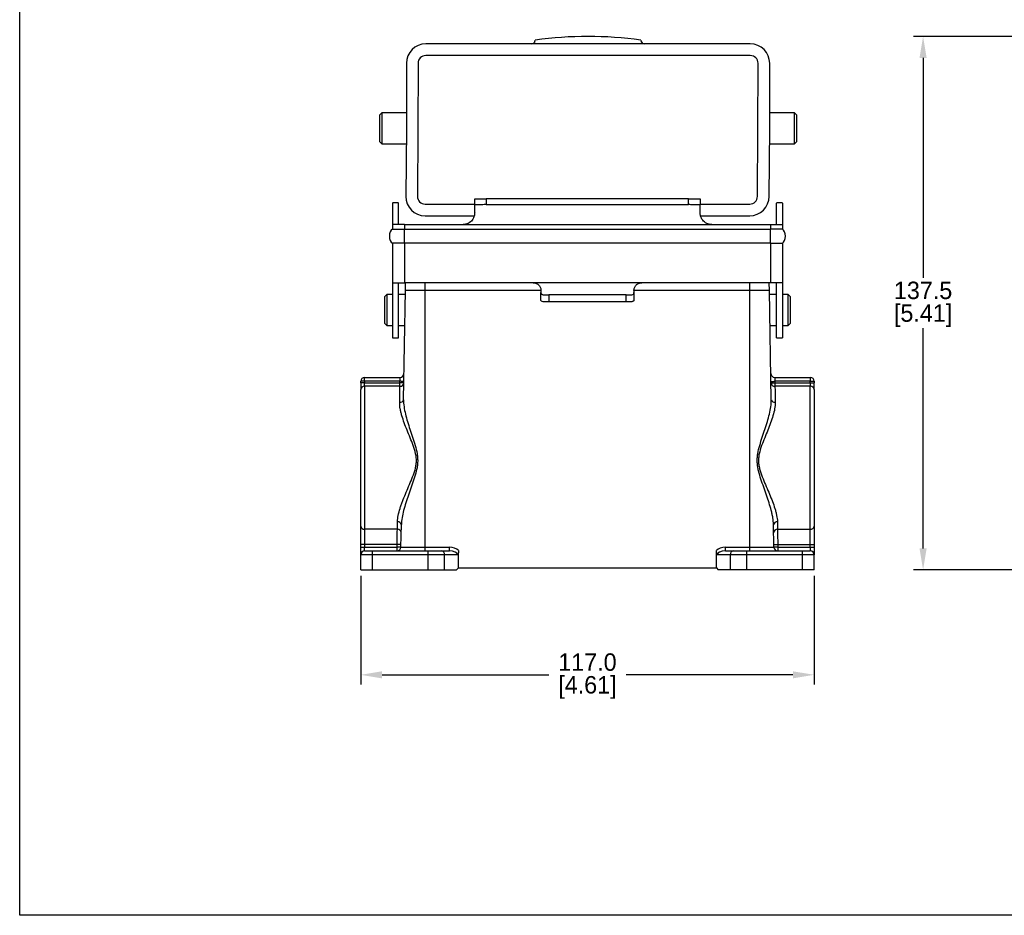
# Model space of a CAD drawing. Header units: inches. Extents: x -6 to 553, y 0 to 432.
# Tile 1 of 5: x -6 to 248, y 0 to 231. Entities that reach past the tile are written whole.
import ezdxf

# ---------------------------------------------------------------- set-up
doc = ezdxf.new("R2010")
doc.units = ezdxf.units.IN
doc.header["$LTSCALE"] = 10
doc.header["$MEASUREMENT"] = 0
doc.layers.add('DIM', color=140, linetype='Continuous')
doc.dimstyles.get("Standard").update_dxf_attribs({"dimtxt": 4.5, "dimasz": 5.5, "dimexe": 2.5, "dimexo": 3.5, "dimgap": 1, "dimtad": 0, "dimtih": 1, "dimtoh": 1, "dimdec": 1, "dimzin": 0, "dimdsep": 46, "dimtxsty": 'Standard', "dimcen": 0, "dimadec": 0, "dimazin": 0, "dimtfac": 1, "dimtdec": 1, "dimtofl": 0, "dimtmove": 0, "dimatfit": 3, "dimfxl": 0, "dimtolj": 1, "dimtzin": 0, "dimarcsym": 0})

# ---------------------------------------------------------------- blocks, each defined once
blk = doc.blocks.new('*D4')
at = {"layer": 'Defpoints', "color": 0}
for p in [(81.75, 91.07), (198.75, 91.07), (198.75, 62.03)]:
    blk.add_point(p, dxfattribs=at)
at = {"layer": 'DIM', "color": 0, "lineweight": -2}
for p, q in [((81.75, 87.57), (81.75, 59.53)), ((198.75, 87.57), (198.75, 59.53)), ((87.25, 62.03), (130.25, 62.03)), ((193.25, 62.03), (150.25, 62.03))]:
    blk.add_line(p, q, dxfattribs=at)
at = {"layer": 'DIM', "color": 0}
for points in [[(87.25, 62.94), (87.25, 61.11), (81.75, 62.03)], [(193.25, 62.94), (193.25, 61.11), (198.75, 62.03)]]:
    blk.add_solid(points, dxfattribs=at)
at = {"layer": 'DIM', "color": 0, "char_height": 4.5, "attachment_point": 5}
for s, insert in [('\\A1;117.0', (140.25, 65.28)), ('\\A1;[4.61]', (140.25, 58.78))]:
    blk.add_mtext(s, dxfattribs=dict(at, insert=insert))
blk = doc.blocks.new('*D11')
at = {"layer": 'Defpoints', "color": 0}
for p in [(226.86, 226.67), (347.58, 226.67), (279.33, 89.14)]:
    blk.add_point(p, dxfattribs=at)
at = {"layer": 'DIM', "color": 0, "lineweight": -2}
for p, q in [((250.09, 226.67), (224.36, 226.67)), ((344.08, 226.67), (254.79, 226.67)), ((226.86, 221.17), (226.86, 164.41)), ((226.86, 94.64), (226.86, 151.41)), ((275.83, 89.14), (224.36, 89.14))]:
    blk.add_line(p, q, dxfattribs=at)
at = {"layer": 'DIM', "color": 0}
for points in [[(225.94, 221.17), (227.78, 221.17), (226.86, 226.67)], [(225.94, 94.64), (227.78, 94.64), (226.86, 89.14)]]:
    blk.add_solid(points, dxfattribs=at)
at = {"layer": 'DIM', "color": 0, "char_height": 4.5, "attachment_point": 5}
for s, insert in [('\\A1;137.5', (226.86, 161.16)), ('\\A1;[5.41]', (226.86, 154.66))]:
    blk.add_mtext(s, dxfattribs=dict(at, insert=insert))

msp = doc.modelspace()

# ---------------------------------------------------------------- linework, layer by layer
for p, q in [((182.28, 224.76), (98.53, 224.76)), ((126.69, 225.34), (126.57, 225.14)), ((182.28, 221.76), (98.53, 221.76)), ((93.53, 219.76), (93.53, 203.01)), ((96.53, 219.76), (96.37, 185.44)), ((184.12, 185.44), (184.28, 219.76)), ((187.28, 203.01), (187.28, 219.76)), ((87.16, 207.01), (86.66, 206.51)), ((86.66, 199.51), (86.66, 206.51)), ((93.53, 207.01), (87.16, 207.01)), ((87.16, 207.01), (87.16, 199.01)), ((193.66, 207.01), (187.28, 207.01)), ((194.16, 206.51), (193.66, 207.01)), ((193.66, 199.01), (193.66, 207.01)), ((194.16, 206.51), (194.16, 199.51)), ((93.53, 203.01), (93.37, 185.44)), ((187.12, 185.44), (187.28, 203.01)), ((86.66, 199.51), (87.16, 199.01)), ((87.16, 199.01), (93.53, 199.01)), ((187.28, 199.01), (193.66, 199.01)), ((193.66, 199.01), (194.16, 199.51)), ((91.5, 183.75), (89.94, 183.75)), ((98.37, 183.44), (111.15, 183.44)), ((111.15, 183.27), (111.15, 184.81)), ((114.15, 184.83), (114.15, 183.3)), ((166.35, 184.83), (114.15, 184.83)), ((114.15, 183.3), (166.35, 183.3)), ((166.35, 183.3), (166.35, 184.83)), ((169.35, 184.81), (169.35, 183.27)), ((169.35, 183.44), (182.12, 183.44)), ((190.56, 183.75), (189, 183.75)), ((98.37, 180.44), (111.06, 180.44)), ((169.44, 180.44), (182.12, 180.44)), ((89.94, 178.17), (89.94, 176.99)), ((93, 178.17), (89.94, 178.17)), ((93, 178.17), (93, 176.99)), ((93, 178.17), (108.15, 178.17)), ((108.15, 178.17), (172.35, 178.17)), ((172.35, 178.17), (187.5, 178.17)), ((187.5, 178.17), (187.5, 176.99)), ((187.5, 178.17), (190.56, 178.17)), ((190.56, 178.17), (190.56, 176.99)), ((89.94, 176.99), (93, 176.99)), ((93, 173.35), (93, 176.99)), ((93, 176.99), (187.5, 176.99)), ((187.5, 173.35), (187.5, 176.99)), ((190.56, 176.99), (187.5, 176.99)), ((93, 173.35), (89.94, 173.35)), ((89.94, 173.35), (89.94, 163.17)), ((187.5, 173.35), (93, 173.35)), ((93, 173.35), (93, 163.17)), ((187.5, 173.35), (190.56, 173.35)), ((187.5, 173.35), (187.5, 163.17)), ((190.56, 173.35), (190.56, 163.17)), ((89.94, 163.17), (93, 163.17)), ((126.25, 163.17), (93, 163.17)), ((93.29, 161.14), (93.32, 163.17)), ((98.37, 161.14), (98.37, 163.17)), ((154.25, 163.17), (126.25, 163.17)), ((187.5, 163.17), (154.25, 163.17)), ((182.12, 161.14), (182.12, 163.17)), ((187.21, 161.14), (187.18, 163.17)), ((190.56, 163.17), (187.5, 163.17)), ((88.45, 160.12), (87.95, 159.62)), ((89.94, 160.12), (88.45, 160.12)), ((88.45, 160.12), (88.45, 152.17)), ((93.27, 160.12), (91.5, 160.12)), ((92.8, 133), (93.29, 161.14)), ((98.37, 161.14), (93.29, 161.14)), ((98.37, 94.97), (98.37, 161.14)), ((128.25, 161.14), (98.37, 161.14)), ((128.25, 161.17), (128.25, 160.62)), ((128.25, 158.69), (128.25, 160.62)), ((152.25, 161.17), (152.25, 160.62)), ((182.12, 161.14), (152.25, 161.14)), ((152.25, 160.62), (152.25, 158.69)), ((182.12, 94.97), (182.12, 161.14)), ((187.21, 161.14), (182.12, 161.14)), ((187.7, 133), (187.21, 161.14)), ((189, 160.12), (187.23, 160.12)), ((192.05, 160.12), (190.56, 160.12)), ((192.55, 159.62), (192.05, 160.12)), ((192.05, 152.17), (192.05, 160.12)), ((87.95, 152.67), (87.95, 159.62)), ((150.25, 160.03), (130.25, 160.03)), ((130.25, 160.03), (130.25, 158.23)), ((150.25, 158.23), (130.25, 158.23)), ((150.25, 158.23), (150.25, 160.03)), ((192.55, 159.62), (192.55, 152.67)), ((87.95, 152.67), (88.45, 152.17)), ((192.05, 152.17), (192.55, 152.67)), ((88.45, 152.17), (89.94, 152.17)), ((91.5, 152.17), (93.13, 152.17)), ((187.37, 152.17), (189, 152.17)), ((190.56, 152.17), (192.05, 152.17)), ((89.94, 148.93), (91.5, 148.93)), ((189, 148.93), (190.56, 148.93)), ((82.75, 137.74), (81.75, 137.74)), ((81.75, 137.34), (81.75, 137.74)), ((82.75, 137.34), (81.75, 137.34)), ((81.75, 137.34), (81.75, 135.59)), ((82.75, 137.74), (82.75, 138.74)), ((82.75, 138.74), (91.91, 138.74)), ((91.88, 137.74), (82.75, 137.74)), ((82.75, 137.74), (82.75, 137.34)), ((82.75, 136.47), (82.75, 137.34)), ((82.75, 137.34), (91.87, 137.34)), ((91.87, 137.34), (91.88, 137.74)), ((91.87, 136.47), (91.87, 137.34)), ((188.59, 138.74), (197.75, 138.74)), ((188.62, 137.74), (188.63, 137.34)), ((197.75, 137.74), (188.62, 137.74)), ((188.63, 137.34), (188.63, 136.47)), ((188.63, 137.34), (197.75, 137.34)), ((197.75, 138.74), (197.75, 137.74)), ((197.75, 137.74), (198.75, 137.74)), ((197.75, 137.34), (197.75, 137.74)), ((197.75, 137.34), (197.75, 136.47)), ((197.75, 137.34), (198.75, 137.34)), ((198.75, 137.74), (198.75, 137.34)), ((198.75, 135.59), (198.75, 137.34)), ((81.75, 100.34), (81.75, 135.59)), ((82.75, 136.47), (82.75, 99.57)), ((91.87, 136.47), (82.75, 136.47)), ((197.75, 136.47), (188.63, 136.47)), ((197.75, 99.57), (197.75, 136.47)), ((198.75, 135.59), (198.75, 100.34)), ((81.75, 95.68), (81.75, 100.34)), ((91.2, 99.57), (82.75, 99.57)), ((82.75, 99.57), (82.75, 95.68)), ((92.13, 94.97), (92.23, 100.78)), ((188.37, 94.97), (188.27, 100.78)), ((189.3, 99.57), (197.75, 99.57)), ((197.75, 95.68), (197.75, 99.57)), ((198.75, 100.34), (198.75, 95.68)), ((82.75, 95.68), (81.75, 95.68)), ((81.75, 94.99), (81.75, 95.68)), ((81.75, 94.99), (82.75, 94.99)), ((81.75, 92.99), (81.75, 94.99)), ((91.14, 95.68), (82.75, 95.68)), ((82.75, 95.68), (82.75, 94.99)), ((82.75, 93.99), (82.75, 94.99)), ((82.75, 94.99), (91.13, 94.99)), ((91.13, 94.99), (91.14, 95.68)), ((91.13, 93.99), (91.13, 94.99)), ((92.13, 94.97), (98.37, 94.97)), ((98.37, 93.99), (98.37, 94.97)), ((98.37, 94.97), (104.65, 94.97)), ((104.65, 93.99), (104.65, 94.97)), ((175.85, 93.99), (175.85, 94.97)), ((175.85, 94.97), (182.12, 94.97)), ((182.12, 93.99), (182.12, 94.97)), ((182.12, 94.97), (188.37, 94.97)), ((189.35, 95.68), (197.75, 95.68)), ((189.35, 95.68), (189.37, 94.99)), ((189.37, 94.99), (197.75, 94.99)), ((189.37, 94.99), (189.37, 93.99)), ((197.75, 95.68), (198.75, 95.68)), ((197.75, 94.99), (197.75, 95.68)), ((197.75, 94.99), (197.75, 93.99)), ((197.75, 94.99), (198.75, 94.99)), ((198.75, 95.68), (198.75, 94.99)), ((198.75, 94.99), (198.75, 92.99)), ((84.75, 92.99), (81.75, 92.99)), ((81.75, 89.14), (81.75, 92.99)), ((82.75, 93.99), (84.75, 93.99)), ((84.75, 92.99), (84.75, 93.99)), ((84.75, 93.99), (99.13, 93.99)), ((84.75, 89.14), (84.75, 92.99)), ((99.13, 92.99), (84.75, 92.99)), ((99.13, 92.99), (99.13, 93.99)), ((99.13, 93.99), (102.66, 93.99)), ((99.13, 89.14), (99.13, 92.99)), ((103.37, 92.99), (99.13, 92.99)), ((102.66, 93.99), (104.65, 93.99)), ((103.37, 89.14), (103.37, 92.99)), ((106.73, 92.99), (103.37, 92.99)), ((106.98, 89.64), (106.98, 93.52)), ((173.52, 89.64), (173.52, 93.52)), ((177.13, 92.99), (173.76, 92.99)), ((175.85, 93.99), (177.83, 93.99)), ((181.37, 92.99), (177.13, 92.99)), ((177.13, 89.14), (177.13, 92.99)), ((177.83, 93.99), (181.37, 93.99)), ((181.37, 92.99), (181.37, 93.99)), ((181.37, 93.99), (195.75, 93.99)), ((195.75, 92.99), (181.37, 92.99)), ((181.37, 89.14), (181.37, 92.99)), ((195.75, 92.99), (195.75, 93.99)), ((195.75, 93.99), (197.75, 93.99)), ((195.75, 89.14), (195.75, 92.99)), ((198.75, 92.99), (195.75, 92.99)), ((198.75, 89.14), (198.75, 92.99)), ((81.75, 89.14), (84.75, 89.14)), ((84.75, 89.14), (99.13, 89.14)), ((99.13, 89.14), (103.37, 89.14)), ((103.37, 89.14), (106.48, 89.14)), ((106.48, 89.14), (106.98, 89.64)), ((106.98, 89.64), (173.52, 89.64)), ((173.52, 89.64), (174.02, 89.14)), ((177.13, 89.14), (174.02, 89.14)), ((181.37, 89.14), (177.13, 89.14)), ((195.75, 89.14), (181.37, 89.14)), ((198.75, 89.14), (195.75, 89.14))]:
    msp.add_line(p, q)
at = {"flags": 128}
for points in [[(92.87, 137.33), (92.85, 137.33), (92.8, 137.33), (92.7, 137.33), (92.58, 137.33), (92.43, 137.33), (92.25, 137.34), (92.07, 137.34), (91.87, 137.34)], [(91.88, 137.74), (91.89, 137.94), (91.89, 138.12), (91.9, 138.3), (91.9, 138.45), (91.91, 138.57), (91.91, 138.67), (91.91, 138.72), (91.91, 138.74)], [(92.88, 137.72), (92.86, 137.72), (92.8, 137.73), (92.71, 137.73), (92.59, 137.73), (92.43, 137.73), (92.26, 137.73), (92.07, 137.74), (91.88, 137.74)], [(187.62, 137.72), (187.64, 137.72), (187.7, 137.73), (187.79, 137.73), (187.91, 137.73), (188.06, 137.73), (188.24, 137.73), (188.43, 137.74), (188.62, 137.74)], [(187.63, 137.33), (187.65, 137.33), (187.7, 137.33), (187.8, 137.33), (187.92, 137.33), (188.07, 137.33), (188.24, 137.34), (188.43, 137.34), (188.63, 137.34)], [(188.59, 138.74), (188.59, 138.72), (188.59, 138.67), (188.59, 138.57), (188.6, 138.45), (188.6, 138.3), (188.61, 138.12), (188.61, 137.94), (188.62, 137.74)], [(91.8, 132.32), (91.82, 133.89), (91.85, 135.27), (91.87, 136.47)], [(188.63, 136.47), (188.65, 135.27), (188.67, 133.89), (188.7, 132.32)], [(91.14, 95.68), (91.16, 96.56), (91.17, 97.42), (91.18, 98.22), (91.19, 98.95), (91.2, 99.57)], [(91.2, 99.57), (91.21, 100.18), (91.22, 100.82), (91.23, 101.48)], [(189.27, 101.48), (189.28, 100.82), (189.29, 100.18), (189.3, 99.57)], [(189.3, 99.57), (189.31, 98.95), (189.32, 98.22), (189.33, 97.42), (189.34, 96.56), (189.35, 95.68)], [(92.13, 94.97), (92.11, 94.97), (92.06, 94.98), (91.96, 94.98), (91.84, 94.98), (91.69, 94.98), (91.52, 94.98), (91.33, 94.99), (91.13, 94.99)], [(92.14, 95.66), (92.13, 95.66), (92.07, 95.66), (91.98, 95.66), (91.85, 95.66), (91.7, 95.67), (91.53, 95.67), (91.34, 95.67), (91.14, 95.68)], [(188.35, 95.66), (188.37, 95.66), (188.43, 95.66), (188.52, 95.66), (188.65, 95.66), (188.8, 95.67), (188.97, 95.67), (189.16, 95.67), (189.35, 95.68)], [(189.37, 94.99), (189.17, 94.99), (188.98, 94.98), (188.81, 94.98), (188.66, 94.98), (188.54, 94.98), (188.44, 94.98), (188.39, 94.97), (188.37, 94.97)]]:
    msp.add_lwpolyline(points, dxfattribs=at)
for centre, radius, start, end in [((140.41, 126.69), 100, 82.1691, 97.8309), ((98.53, 219.76), 5, 90, 180), ((125.79, 225.76), 1, 270, 0), ((155.04, 225.76), 1, 180, 270), ((182.28, 219.76), 5, 0, 90), ((98.53, 219.76), 2, 90, 180), ((182.28, 219.76), 2, 0, 90), ((98.37, 185.44), 5, 180, 270), ((98.37, 185.44), 2, 180, 270), ((182.12, 185.44), 2, 270, 0), ((182.12, 185.44), 5, 270, 0), ((82.75, 137.74), 1, 90, 180), ((91.93, 137.41), 0.943, 266.3194, 355.1087), ((91.91, 139.74), 1, 270, 359), ((188.59, 139.74), 1, 181, 270), ((188.57, 137.41), 0.943, 184.8913, 273.6806), ((197.75, 137.74), 1, 0, 90), ((82.69, 135.52), 0.945, 86.5215, 176.0373), ((197.81, 135.52), 0.945, 3.9627, 93.4785), ((91.93, 133.2), 0.886, 261.085, 346.9212), ((188.57, 133.2), 0.886, 193.0788, 278.915), ((82.65, 100.47), 0.91, 188.0081, 276.223), ((91.29, 98.66), 0.914, 7.1269, 95.8603), ((91.36, 100.6), 0.894, 11.3622, 97.927), ((189.14, 100.6), 0.894, 82.073, 168.6378), ((189.21, 98.66), 0.914, 84.1397, 172.8731), ((197.85, 100.47), 0.91, 263.777, 351.9919), ((91.13, 94.99), 1, 270, 359), ((189.37, 94.99), 1, 181, 270), ((82.75, 92.99), 1, 90, 180), ((102.49, 93.12), 0.893, 351.9509, 78.5779), ((178.01, 93.12), 0.893, 101.4221, 188.0491), ((197.75, 92.99), 1, 0, 90)]:
    msp.add_arc(centre, radius, start, end)
for centre, major_axis, ratio, start_param, end_param in [((90.24, 175.17), (0, 1.9), 0.572252, 0.284383, 2.85721), ((190.25, 175.17), (0, 1.9), 0.572252, 3.425976, 5.998802), ((104.61, 92.97), (2.83, 0.05), 0.706891, 0.567469, 1.546124), ((175.89, 92.97), (2.83, -0.05), 0.706891, 1.595469, 2.574124), ((104.61, 92.99), (2.12, 0.02), 0.47124, 6.262032, 7.832828), ((175.89, 92.99), (2.12, -0.02), 0.47124, 1.59195, 3.162746)]:
    msp.add_ellipse(centre, major_axis=major_axis, ratio=ratio, start_param=start_param, end_param=end_param)
for points, knots in [([(154.25, 225.14), (154.19, 225.21), (154.13, 225.29), (154.11, 225.38), (154.11, 225.39)], [0, 0, 0, 0, 0.949093, 1, 1, 1, 1]), ([(89.94, 183.72), (89.94, 183.72), (89.94, 183.73), (89.94, 183.55), (89.94, 183.36), (89.94, 183.19), (89.94, 183.02), (89.94, 182.83), (89.94, 182.6), (89.94, 182.35), (89.94, 182.09), (89.94, 181.83), (89.94, 181.47), (89.94, 180.98), (89.94, 180.41), (89.94, 179.83), (89.94, 179.29), (89.94, 178.81), (89.94, 178.42), (89.94, 178.25), (89.94, 178.17)], [0, 0, 0, 0, 0.041787, 0.10828, 0.166548, 0.217286, 0.262967, 0.307492, 0.351935, 0.397824, 0.41965, 0.45151, 0.498397, 0.56531, 0.654184, 0.733117, 0.813322, 0.888626, 0.952881, 1, 1, 1, 1]), ([(91.5, 178.17), (91.5, 178.24), (91.5, 178.39), (91.5, 178.73), (91.5, 179.15), (91.5, 179.63), (91.5, 180.17), (91.5, 180.73), (91.5, 181.25), (91.5, 181.66), (91.5, 181.96), (91.5, 182.17), (91.5, 182.33), (91.5, 182.45), (91.5, 182.67), (91.5, 182.92), (91.5, 183.16), (91.5, 183.36), (91.5, 183.55), (91.5, 183.73), (91.5, 183.72), (91.5, 183.72)], [0, 0, 0, 0, 0.041929, 0.09842, 0.164939, 0.236903, 0.309709, 0.398633, 0.471082, 0.524174, 0.563909, 0.590789, 0.60981, 0.625888, 0.641696, 0.711543, 0.782713, 0.833451, 0.89172, 0.958213, 1, 1, 1, 1]), ([(111.15, 184.81), (111.15, 184.81), (111.17, 184.81), (111.24, 184.81), (111.3, 184.81), (111.45, 184.82), (111.54, 184.82), (111.76, 184.82), (111.88, 184.82), (112.16, 184.82), (112.31, 184.83), (112.63, 184.83), (112.81, 184.83), (113.35, 184.83), (113.75, 184.83), (114.15, 184.83)], [0, 0, 0, 0, 0.125, 0.125, 0.25, 0.25, 0.375, 0.375, 0.5, 0.5, 0.625, 0.625, 0.75, 0.75, 1, 1, 1, 1]), ([(114.15, 183.3), (113.95, 183.3), (113.75, 183.3), (113.37, 183.3), (113.18, 183.29), (112.81, 183.29), (112.64, 183.29), (112.31, 183.29), (112.16, 183.29), (111.75, 183.28), (111.52, 183.28), (111.3, 183.28), (111.24, 183.28), (111.17, 183.27), (111.15, 183.27), (111.15, 183.27)], [0, 0, 0, 0, 0.125, 0.125, 0.25, 0.25, 0.375, 0.375, 0.5, 0.5, 0.75, 0.75, 0.875, 0.875, 1, 1, 1, 1]), ([(111.15, 181.17), (111.15, 181.18), (111.15, 181.33), (111.15, 181.69), (111.15, 182.28), (111.15, 182.99), (111.15, 183.23), (111.15, 183.26), (111.15, 183.27)], [0.2484094, 0.2484094, 0.2484094, 0.2484094, 0.25, 0.2990503, 0.375, 0.5, 0.75, 0.8407203, 0.8407203, 0.8407203, 0.8407203]), ([(166.35, 184.83), (166.55, 184.83), (166.75, 184.83), (167.13, 184.83), (167.32, 184.83), (167.69, 184.83), (167.86, 184.83), (168.19, 184.83), (168.34, 184.82), (168.75, 184.82), (168.98, 184.82), (169.2, 184.81), (169.25, 184.81), (169.33, 184.81), (169.35, 184.81), (169.35, 184.81)], [0, 0, 0, 0, 0.125, 0.125, 0.25, 0.25, 0.375, 0.375, 0.5, 0.5, 0.75, 0.75, 0.875, 0.875, 1, 1, 1, 1]), ([(169.35, 183.27), (169.35, 183.27), (169.33, 183.27), (169.26, 183.28), (169.2, 183.28), (169.05, 183.28), (168.96, 183.28), (168.74, 183.28), (168.62, 183.28), (168.34, 183.29), (168.19, 183.29), (167.86, 183.29), (167.69, 183.29), (167.15, 183.3), (166.75, 183.3), (166.35, 183.3)], [0, 0, 0, 0, 0.125, 0.125, 0.25, 0.25, 0.375, 0.375, 0.5, 0.5, 0.625, 0.625, 0.75, 0.75, 1, 1, 1, 1]), ([(169.35, 181.17), (169.35, 181.18), (169.35, 181.33), (169.35, 181.69), (169.35, 182.28), (169.35, 182.99), (169.35, 183.23), (169.35, 183.26), (169.35, 183.27)], [0.2484094, 0.2484094, 0.2484094, 0.2484094, 0.25, 0.2990503, 0.375, 0.5, 0.75, 0.8407203, 0.8407203, 0.8407203, 0.8407203]), ([(189, 178.17), (189, 178.24), (189, 178.39), (189, 178.73), (189, 179.15), (189, 179.63), (189, 180.17), (189, 180.73), (189, 181.25), (189, 181.66), (189, 181.96), (189, 182.17), (189, 182.33), (189, 182.45), (189, 182.67), (189, 182.92), (189, 183.16), (189, 183.36), (189, 183.55), (189, 183.73), (189, 183.72), (189, 183.72)], [0, 0, 0, 0, 0.041929, 0.09842, 0.164939, 0.236903, 0.309709, 0.398633, 0.471082, 0.524174, 0.563909, 0.590789, 0.60981, 0.625888, 0.641696, 0.711543, 0.782713, 0.833451, 0.89172, 0.958213, 1, 1, 1, 1]), ([(190.56, 183.72), (190.56, 183.72), (190.56, 183.73), (190.56, 183.55), (190.56, 183.36), (190.56, 183.19), (190.56, 183.02), (190.56, 182.83), (190.56, 182.6), (190.56, 182.35), (190.56, 182.09), (190.56, 181.83), (190.56, 181.47), (190.56, 180.98), (190.56, 180.41), (190.56, 179.83), (190.56, 179.29), (190.56, 178.81), (190.56, 178.42), (190.56, 178.25), (190.56, 178.17)], [0, 0, 0, 0, 0.041787, 0.10828, 0.166548, 0.217286, 0.262967, 0.307492, 0.351935, 0.397824, 0.41965, 0.45151, 0.498397, 0.56531, 0.654184, 0.733117, 0.813322, 0.888626, 0.952881, 1, 1, 1, 1]), ([(111.15, 181.17), (111.15, 181.06), (111.14, 180.94), (111.11, 180.67), (111.08, 180.53), (111, 180.21), (110.94, 180.04), (110.76, 179.69), (110.65, 179.5), (110.38, 179.15), (110.22, 178.99), (109.86, 178.7), (109.67, 178.58), (109.26, 178.38), (109.04, 178.3), (108.6, 178.2), (108.38, 178.17), (108.15, 178.17)], [0, 0, 0, 0, 0.125, 0.125, 0.25, 0.25, 0.375, 0.375, 0.5, 0.5, 0.625, 0.625, 0.75, 0.75, 0.875, 0.875, 1, 1, 1, 1]), ([(172.35, 178.17), (172.12, 178.17), (171.89, 178.2), (171.45, 178.3), (171.23, 178.38), (170.83, 178.58), (170.63, 178.7), (170.28, 178.99), (170.12, 179.15), (169.85, 179.5), (169.74, 179.68), (169.56, 180.04), (169.5, 180.21), (169.42, 180.53), (169.39, 180.67), (169.36, 180.94), (169.35, 181.06), (169.35, 181.17)], [0, 0, 0, 0, 0.125, 0.125, 0.25, 0.25, 0.375, 0.375, 0.5, 0.5, 0.625, 0.625, 0.75, 0.75, 0.875, 0.875, 1, 1, 1, 1]), ([(89.94, 163.17), (89.94, 163.17), (89.94, 163.16), (89.94, 163.06), (89.94, 162.81), (89.94, 162.32), (89.94, 161.57), (89.94, 160.56), (89.94, 159.31), (89.94, 157.99), (89.94, 156.39), (89.94, 154.63), (89.94, 152.92), (89.94, 151.49), (89.94, 150.32), (89.94, 149.49), (89.94, 148.99), (89.94, 148.97), (89.94, 148.96)], [0, 0, 0, 0, 0.038574, 0.096033, 0.153525, 0.206116, 0.254736, 0.313037, 0.370759, 0.428506, 0.485775, 0.57429, 0.658969, 0.7422, 0.825949, 0.911477, 0.959796, 1, 1, 1, 1]), ([(91.5, 148.96), (91.5, 148.97), (91.5, 148.99), (91.5, 149.49), (91.5, 150.32), (91.5, 151.49), (91.5, 152.92), (91.5, 154.63), (91.5, 156.39), (91.5, 157.99), (91.5, 159.31), (91.5, 160.56), (91.5, 161.57), (91.5, 162.32), (91.5, 162.81), (91.5, 163.06), (91.5, 163.16), (91.5, 163.17), (91.5, 163.17)], [0, 0, 0, 0, 0.040204, 0.088523, 0.174051, 0.2578, 0.341031, 0.42571, 0.514225, 0.571494, 0.629241, 0.686963, 0.745264, 0.793884, 0.846475, 0.903967, 0.961426, 1, 1, 1, 1]), ([(126.25, 163.17), (126.39, 163.17), (126.52, 163.16), (126.79, 163.1), (126.93, 163.06), (127.18, 162.95), (127.3, 162.88), (127.52, 162.72), (127.63, 162.63), (127.81, 162.43), (127.89, 162.32), (128.03, 162.09), (128.08, 161.98), (128.17, 161.74), (128.2, 161.62), (128.24, 161.39), (128.25, 161.28), (128.25, 161.17)], [0, 0, 0, 0, 0.125, 0.125, 0.25, 0.25, 0.375, 0.375, 0.5, 0.5, 0.625, 0.625, 0.75, 0.75, 0.875, 0.875, 1, 1, 1, 1]), ([(152.25, 161.17), (152.25, 161.28), (152.26, 161.39), (152.3, 161.62), (152.33, 161.74), (152.41, 161.98), (152.47, 162.09), (152.61, 162.32), (152.69, 162.43), (152.87, 162.63), (152.98, 162.72), (153.2, 162.88), (153.32, 162.95), (153.7, 163.11), (153.97, 163.17), (154.25, 163.17)], [0, 0, 0, 0, 0.125, 0.125, 0.25, 0.25, 0.375, 0.375, 0.5, 0.5, 0.625, 0.625, 0.75, 0.75, 1, 1, 1, 1]), ([(189, 148.96), (189, 148.97), (189, 148.99), (189, 149.49), (189, 150.32), (189, 151.49), (189, 152.92), (189, 154.63), (189, 156.39), (189, 157.99), (189, 159.31), (189, 160.56), (189, 161.57), (189, 162.32), (189, 162.81), (189, 163.06), (189, 163.16), (189, 163.17), (189, 163.17)], [0, 0, 0, 0, 0.040204, 0.088523, 0.174051, 0.2578, 0.341031, 0.42571, 0.514225, 0.571494, 0.629241, 0.686963, 0.745264, 0.793884, 0.846475, 0.903967, 0.961426, 1, 1, 1, 1]), ([(190.56, 163.17), (190.56, 163.17), (190.56, 163.16), (190.56, 163.06), (190.56, 162.81), (190.56, 162.32), (190.56, 161.57), (190.56, 160.56), (190.56, 159.31), (190.56, 157.99), (190.56, 156.39), (190.56, 154.63), (190.56, 152.92), (190.56, 151.49), (190.56, 150.32), (190.56, 149.49), (190.56, 148.99), (190.56, 148.97), (190.56, 148.96)], [0, 0, 0, 0, 0.038574, 0.096033, 0.153525, 0.206116, 0.254736, 0.313037, 0.370759, 0.428506, 0.485775, 0.57429, 0.658969, 0.7422, 0.825949, 0.911477, 0.959796, 1, 1, 1, 1]), ([(128.25, 160.62), (128.25, 160.54), (128.26, 160.47), (128.3, 160.34), (128.33, 160.29), (128.42, 160.19), (128.48, 160.16), (128.62, 160.1), (128.7, 160.08), (128.89, 160.05), (128.99, 160.04), (129.21, 160.03), (129.33, 160.03), (129.71, 160.02), (129.98, 160.03), (130.25, 160.03)], [0, 0, 0, 0, 0.125, 0.125, 0.25, 0.25, 0.375, 0.375, 0.5, 0.5, 0.625, 0.625, 0.75, 0.75, 1, 1, 1, 1]), ([(150.25, 160.03), (150.39, 160.03), (150.52, 160.03), (150.79, 160.03), (150.92, 160.03), (151.17, 160.03), (151.29, 160.03), (151.51, 160.04), (151.61, 160.05), (151.89, 160.09), (152.03, 160.15), (152.17, 160.29), (152.2, 160.34), (152.24, 160.47), (152.25, 160.54), (152.25, 160.62)], [0, 0, 0, 0, 0.125, 0.125, 0.25, 0.25, 0.375, 0.375, 0.5, 0.5, 0.75, 0.75, 0.875, 0.875, 1, 1, 1, 1]), ([(130.25, 158.23), (130.11, 158.23), (129.98, 158.23), (129.72, 158.23), (129.59, 158.23), (129.35, 158.24), (129.23, 158.24), (129.01, 158.25), (128.91, 158.26), (128.63, 158.3), (128.48, 158.35), (128.34, 158.45), (128.31, 158.49), (128.26, 158.58), (128.25, 158.63), (128.25, 158.69)], [0, 0, 0, 0, 0.125, 0.125, 0.25, 0.25, 0.375, 0.375, 0.5, 0.5, 0.75, 0.75, 0.875, 0.875, 1, 1, 1, 1]), ([(152.25, 158.69), (152.25, 158.63), (152.24, 158.58), (152.19, 158.49), (152.16, 158.45), (152.06, 158.38), (152, 158.35), (151.86, 158.31), (151.78, 158.29), (151.5, 158.25), (151.28, 158.24), (150.91, 158.23), (150.78, 158.23), (150.52, 158.23), (150.38, 158.23), (150.25, 158.23)], [0, 0, 0, 0, 0.125, 0.125, 0.25, 0.25, 0.375, 0.375, 0.5, 0.5, 0.75, 0.75, 0.875, 0.875, 1, 1, 1, 1]), ([(91.23, 101.48), (91.24, 102.03), (91.31, 102.58), (91.54, 103.73), (91.7, 104.32), (91.98, 105.23), (92.08, 105.54), (92.3, 106.16), (92.41, 106.46), (92.77, 107.4), (93.02, 108.03), (93.56, 109.3), (93.83, 109.95), (94.4, 111.26), (94.68, 111.93), (95.22, 113.28), (95.48, 113.97), (95.8, 115.03), (95.89, 115.39), (96.03, 116.12), (96.08, 116.49), (96.13, 117.22), (96.12, 117.59), (96.06, 118.33), (96, 118.7), (95.77, 119.78), (95.55, 120.48), (95.05, 121.84), (94.78, 122.52), (94.24, 123.84), (93.98, 124.49), (93.2, 126.4), (92.73, 127.64), (92.28, 129.16), (92.2, 129.46), (92.06, 130.06), (91.99, 130.35), (91.84, 131.22), (91.79, 131.78), (91.8, 132.32)], [0, 0, 0, 0, 0.0625, 0.0625, 0.125, 0.125, 0.15625, 0.15625, 0.1875, 0.1875, 0.25, 0.25, 0.3125, 0.3125, 0.375, 0.375, 0.4375, 0.4375, 0.46875, 0.46875, 0.5, 0.5, 0.53125, 0.53125, 0.5625, 0.5625, 0.625, 0.625, 0.6875, 0.6875, 0.75, 0.75, 0.875, 0.875, 0.90625, 0.90625, 0.9375, 0.9375, 1, 1, 1, 1]), ([(92.8, 133), (92.79, 132.41), (92.83, 131.81), (93.01, 130.57), (93.14, 129.93), (93.6, 128), (94.01, 126.69), (94.67, 124.68), (94.9, 124), (95.36, 122.63), (95.58, 121.93), (95.99, 120.51), (96.17, 119.8), (96.36, 118.69), (96.4, 118.32), (96.45, 117.58), (96.45, 117.2), (96.42, 116.46), (96.37, 116.09), (96.26, 115.35), (96.18, 114.99), (95.92, 113.9), (95.71, 113.19), (95.25, 111.79), (95.01, 111.09), (94.52, 109.72), (94.28, 109.05), (93.82, 107.71), (93.59, 107.05), (93.18, 105.74), (92.99, 105.09), (92.65, 103.8), (92.51, 103.18), (92.31, 101.95), (92.24, 101.36), (92.23, 100.78)], [0, 0, 0, 0, 0.0625, 0.0625, 0.125, 0.125, 0.25, 0.25, 0.3125, 0.3125, 0.375, 0.375, 0.4375, 0.4375, 0.46875, 0.46875, 0.5, 0.5, 0.53125, 0.53125, 0.5625, 0.5625, 0.625, 0.625, 0.6875, 0.6875, 0.75, 0.75, 0.8125, 0.8125, 0.875, 0.875, 0.9375, 0.9375, 1, 1, 1, 1]), ([(188.27, 100.78), (188.26, 101.36), (188.19, 101.95), (188.04, 102.87), (187.97, 103.19), (187.84, 103.82), (187.76, 104.14), (187.34, 105.74), (186.91, 107.04), (186.22, 109.04), (185.98, 109.71), (185.5, 111.08), (185.25, 111.78), (184.8, 113.18), (184.58, 113.88), (184.32, 114.97), (184.25, 115.33), (184.13, 116.07), (184.09, 116.44), (184.05, 117.19), (184.05, 117.56), (184.09, 118.3), (184.14, 118.67), (184.32, 119.78), (184.5, 120.5), (184.91, 121.91), (185.14, 122.61), (185.59, 123.99), (185.82, 124.67), (186.49, 126.69), (186.9, 128.01), (187.36, 129.95), (187.49, 130.58), (187.66, 131.81), (187.71, 132.41), (187.7, 133)], [0, 0, 0, 0, 0.0625, 0.0625, 0.09375, 0.09375, 0.125, 0.125, 0.25, 0.25, 0.3125, 0.3125, 0.375, 0.375, 0.4375, 0.4375, 0.46875, 0.46875, 0.5, 0.5, 0.53125, 0.53125, 0.5625, 0.5625, 0.625, 0.625, 0.6875, 0.6875, 0.75, 0.75, 0.875, 0.875, 0.9375, 0.9375, 1, 1, 1, 1]), ([(188.7, 132.32), (188.71, 131.78), (188.66, 131.22), (188.46, 130.07), (188.31, 129.48), (187.77, 127.64), (187.3, 126.4), (186.52, 124.48), (186.25, 123.83), (185.71, 122.5), (185.44, 121.83), (184.95, 120.45), (184.72, 119.76), (184.49, 118.67), (184.44, 118.3), (184.38, 117.56), (184.37, 117.2), (184.42, 116.46), (184.47, 116.09), (184.62, 115.36), (184.71, 115), (185.03, 113.95), (185.28, 113.26), (185.82, 111.91), (186.11, 111.24), (186.67, 109.93), (186.95, 109.29), (187.75, 107.39), (188.23, 106.15), (188.7, 104.64), (188.79, 104.33), (188.95, 103.74), (189.01, 103.45), (189.18, 102.58), (189.26, 102.03), (189.27, 101.48)], [0, 0, 0, 0, 0.0625, 0.0625, 0.125, 0.125, 0.25, 0.25, 0.3125, 0.3125, 0.375, 0.375, 0.4375, 0.4375, 0.46875, 0.46875, 0.5, 0.5, 0.53125, 0.53125, 0.5625, 0.5625, 0.625, 0.625, 0.6875, 0.6875, 0.75, 0.75, 0.875, 0.875, 0.90625, 0.90625, 0.9375, 0.9375, 1, 1, 1, 1]), ([(106.98, 93.52), (106.95, 93.42), (106.92, 93.32), (106.84, 93.15), (106.79, 93.06), (106.73, 92.99)], [0, 0, 0, 0, 0.5, 0.5, 1, 1, 1, 1]), ([(173.52, 93.52), (173.55, 93.42), (173.58, 93.33), (173.66, 93.15), (173.71, 93.06), (173.76, 92.99)], [0, 0, 0, 0, 0.5, 0.5, 1, 1, 1, 1])]:
    msp.add_open_spline(points, degree=3, knots=knots)
for points in [[(106.98, 94.09), (106.98, 93.9), (106.98, 93.71), (106.98, 93.52)], [(173.52, 93.52), (173.52, 93.71), (173.52, 93.9), (173.52, 94.09)]]:
    msp.add_open_spline(points, degree=3)
at = {"layer": 'Defpoints'}
msp.add_lwpolyline([(552.75, 0), (-6.25, 0), (-6.25, 432), (552.75, 432)], close=True, dxfattribs=at)

# ---------------------------------------------------------------- dimensions: what is measured, and where the dimension line sits
at = {"layer": 'DIM'}
dim = msp.add_linear_dim(base=(226.86, 226.67), p1=(279.33, 89.14), p2=(347.58, 226.67), angle=90, dimstyle='Standard', override={"dimpost": '\\X'}, dxfattribs=at)
dim.commit()
dim.dimension.update_dxf_attribs({"geometry": '*D11', "text_midpoint": (226.86, 157.91)})
dim = msp.add_linear_dim(base=(198.75, 62.03), p1=(81.75, 91.07), p2=(198.75, 91.07), dimstyle='Standard', override={"dimpost": '\\X'}, dxfattribs=at)
dim.commit()
dim.dimension.update_dxf_attribs({"geometry": '*D4', "text_midpoint": (140.25, 62.03)})

doc.saveas('drawing.dxf')
